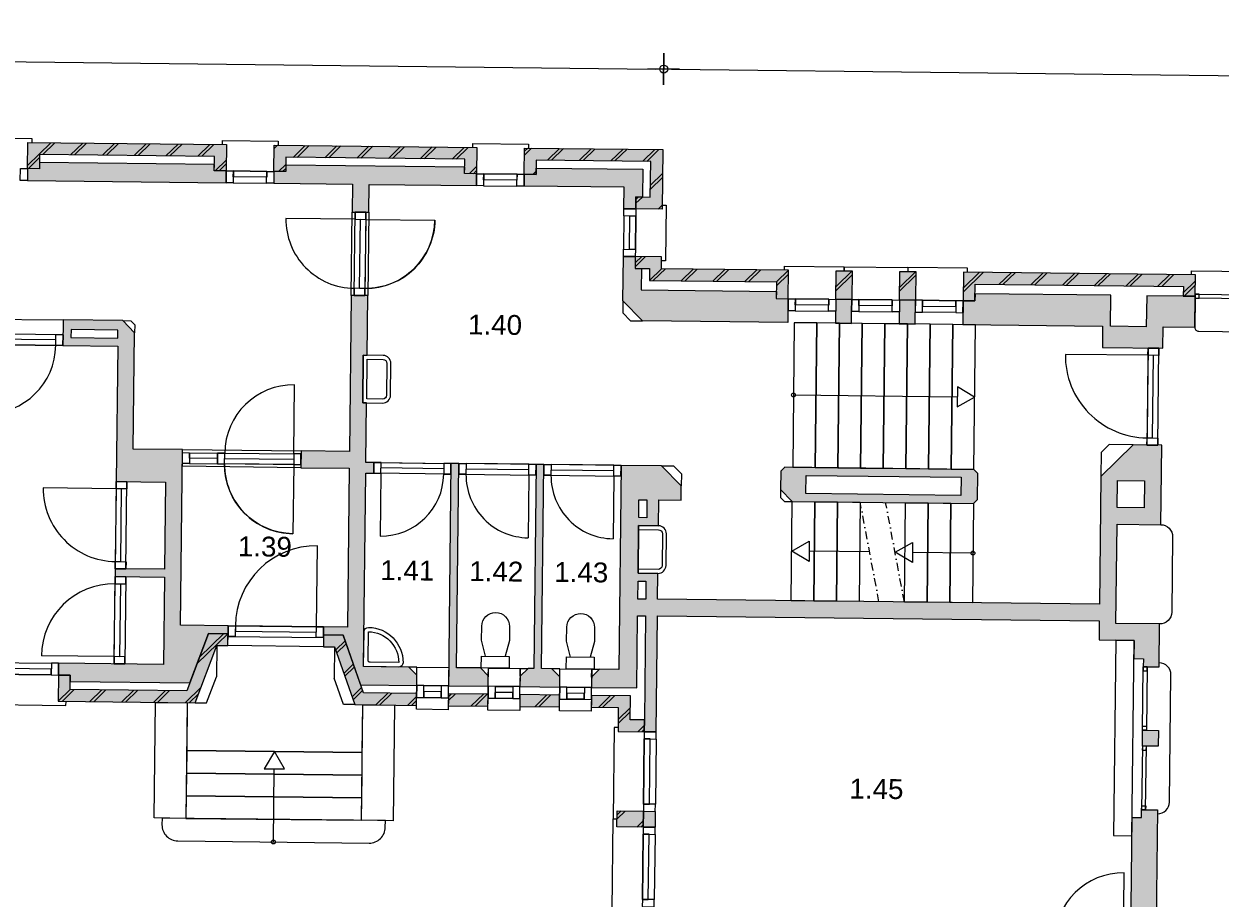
# Model space of a CAD drawing. Header units: millimetres. Extents: x -5500 to 79887, y -71178 to 5500.
# Tile 15 of 16: x 53546 to 68598, y -17461 to -6458. Entities that reach past the tile are written whole.
import ezdxf

# ---------------------------------------------------------------- set-up
doc = ezdxf.new("R2010")
doc.units = ezdxf.units.MM
doc.header["$LTSCALE"] = 100
doc.linetypes.add('1e verdieping_deel 2$1$DASHDOT', pattern=[1, 0.5, -0.25, 0, -0.25])
for name, color, linetype in [('1e verdieping_deel 2$0$A--A21--_BUITENWAND', 9, 'Continuous'), ('1e verdieping_deel 2$0$A--L74--', 7, 'Continuous'), ('1e verdieping_deel 2$0$A--T$1A_0_25MM', 4, 'Continuous'), ('1e verdieping_deel 2$1$A--A22--_BINNENWAND', 9, 'Continuous'), ('1e verdieping_deel 2$1$A--L21--_BUITENWAND', 2, 'Continuous'), ('1e verdieping_deel 2$1$A--L22--_BINNENWAND', 2, 'Continuous'), ('1e verdieping_deel 2$1$A--L24--_TRAPPEN', 1, 'Continuous'), ('1e verdieping_deel 2$1$A--L31--_BUITENKOZIJN', 1, 'Continuous'), ('1e verdieping_deel 2$1$A--L32--_BINNENKOZIJN', 1, 'Continuous'), ('A--M$1A_MAATVOERING', 1, 'Continuous')]:
    doc.layers.add(name, color=color, linetype=linetype)
doc.styles.add('1e verdieping_deel 2$0$TEXT-0_25', font='arial.ttf', dxfattribs={"height": 250})
doc.styles.add('TEXT-0_20', font='arial.ttf', dxfattribs={"height": 200})
doc.dimstyles.new('DIM-2', dxfattribs={"dimscale": 100, "dimtxt": 2, "dimasz": 1, "dimexe": 0, "dimexo": 0, "dimgap": 0, "dimtad": 0, "dimdec": 0, "dimzin": 0, "dimdsep": 46, "dimtxsty": 'TEXT-0_20', "dimblk1": 'MAATPUNT', "dimblk2": 'MAATPUNT', "dimsah": 1, "dimcen": 0, "dimse1": 1, "dimse2": 1, "dimclrd": 9, "dimclre": 1, "dimclrt": 2, "dimazin": 0, "dimtfac": 0.75, "dimtdec": 0, "dimtix": 1, "dimtmove": 2, "dimatfit": 3, "dimfxl": 1, "dimtvp": 1, "dimtolj": 1, "dimtzin": 0, "dimarcsym": 0})
pattern_1 = [(44.3514, (28751.47, -32919.44), (-197.7232, 202.2513), []), (44.3514, (28801.47, -32920), (-197.7232, 202.2513), [])]

# ---------------------------------------------------------------- blocks, each defined once
blk = doc.blocks.new('MAATPUNT')
at = {"color": 9, "linetype": 'Continuous'}
for p, q in [((0, 2), (0, -2)), ((-2, 0), (2, 0))]:
    blk.add_line(p, q, dxfattribs=at)
at = {"color": 1, "linetype": 'Continuous'}
blk.add_circle((0, 0), 0.5, dxfattribs=at)
blk = doc.blocks.new('*D384')
at = {"layer": 'A--M$1A_MAATVOERING', "color": 9, "lineweight": -2}
blk.add_line((29149, -6659), (61497, -7025), dxfattribs=at)
at = {"layer": 'A--M$1A_MAATVOERING', "color": 9, "lineweight": -2, "xscale": 100, "yscale": 100, "zscale": 100}
for p, rotation in [((29049, -6658), 179.351396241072), ((61597, -7026), 359.351396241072)]:
    blk.add_blockref('MAATPUNT', p, dxfattribs=dict(at, rotation=rotation))
at = {"layer": 'A--M$1A_MAATVOERING', "color": 2, "insert": (45325, -6638), "char_height": 200, "attachment_point": 5, "rotation": 359.3514, "style": 'TEXT-0_20'}
blk.add_mtext('\\A1;32550', dxfattribs=at)
blk = doc.blocks.new('*D385')
at = {"layer": 'A--M$1A_MAATVOERING', "color": 9, "lineweight": -2}
blk.add_line((61697, -7027), (78616, -7219), dxfattribs=at)
at = {"layer": 'A--M$1A_MAATVOERING', "color": 9, "lineweight": -2, "xscale": 100, "yscale": 100, "zscale": 100}
for p, rotation in [((61597, -7026), 179.351396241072), ((78716, -7220), 359.351396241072)]:
    blk.add_blockref('MAATPUNT', p, dxfattribs=dict(at, rotation=rotation))
at = {"layer": 'A--M$1A_MAATVOERING', "color": 2, "insert": (70158, -6919), "char_height": 200, "attachment_point": 5, "rotation": 359.3514, "style": 'TEXT-0_20'}
blk.add_mtext('\\A1;17120', dxfattribs=at)
blk = doc.blocks.new('1e verdieping_deel 2$0$bu_koz_1000_2')
at = {"layer": '1e verdieping_deel 2$1$A--L31--_BUITENKOZIJN', "color": 1}
blk.add_lwpolyline([(0, -150), (0, 0)], dxfattribs=at)
for points in [[(0, 0), (0, -150), (90, -150), (90, 0)], [(90, 0), (910, 0), (910, -150), (90, -150)], [(910, 0), (910, -150), (1000, -150), (1000, 0)]]:
    blk.add_lwpolyline(points, close=True, dxfattribs=at)
at = {"layer": '1e verdieping_deel 2$1$A--L31--_BUITENKOZIJN', "color": 9}
blk.add_lwpolyline([(90, -150), (910, -150), (910, -75), (90, -75)], close=True, dxfattribs=at)
blk = doc.blocks.new('1e verdieping_deel 2$0$bi_d_koz_1050')
at = {"layer": '1e verdieping_deel 2$1$A--L31--_BUITENKOZIJN', "color": 1}
for points in [[(-135, 0), (0, 0), (0, -90), (-135, -90)], [(-135, -960), (-67.5, -960), (-67.5, -90), (-135, -90)], [(-135, -960), (0, -960), (0, -1050), (-135, -1050)]]:
    blk.add_lwpolyline(points, close=True, dxfattribs=at)
at = {"layer": '1e verdieping_deel 2$1$A--L31--_BUITENKOZIJN', "color": 9}
blk.add_lwpolyline([(-135, 0), (-135, -1050), (0, -1050), (0, 0)], close=True, dxfattribs=at)
blk.add_lwpolyline([(-135, -90), (-1005, -90)], dxfattribs=at)
blk.add_arc((-135, -90), 870, 180, 270, dxfattribs=at)
blk = doc.blocks.new('1e verdieping_deel 2$0$74P-WT-H1')
at = {"layer": '1e verdieping_deel 2$0$A--L74--', "color": 1, "linetype": 'Continuous'}
for points in [[(0, 0), (440, 0, -0.41), (495, -55, -0.41), (55, -495, -0.41), (0, -440)], [(55, -80, -0.41), (80, -55), (440, -55, -0.41), (55, -440)]]:
    blk.add_lwpolyline(points, format="xyb", close=True, dxfattribs=at)
blk = doc.blocks.new('1e verdieping_deel 2$0$74P-WC')
at = {"layer": '1e verdieping_deel 2$0$A--L74--', "color": 1, "linetype": 'Continuous'}
blk.add_lwpolyline([(-175, 0), (175, 0), (175, -150), (-175, -150)], close=True, dxfattribs=at)
blk.add_lwpolyline([(125, -150), (175, -350), (175, -525, -1), (-175, -525), (-175, -350), (-125, -150)], format="xyb", dxfattribs=at)

msp = doc.modelspace()

# ---------------------------------------------------------------- hatches: boundary and pattern name
at = {"layer": '1e verdieping_deel 2$0$A--A21--_BUITENWAND'}
h = msp.add_hatch(dxfattribs=at)
h.set_pattern_fill('BAKSTEEN', color=256, scale=100, angle=359.3514, style=0)
h.set_pattern_definition(pattern_1)
h.paths.add_polyline_path([(55943.9, -8125.7), (55941.8, -8305.7), (56091.8, -8307.4), (56095.6, -7977.4), (53595.7, -7949.1), (53592, -8279.1), (53742, -8280.8), (53744, -8100.8)])
for points in [[(55943.9, -8125.7), (55941.8, -8305.7), (56091.8, -8307.4), (56095.6, -7977.4), (53595.7, -7949.1), (53592, -8279.1), (53742, -8280.8), (53744, -8100.8)], [(59245.4, -8013), (56695.5, -7984.2), (56691.8, -8314.2), (56841.8, -8315.8), (56843.8, -8135.9), (59093.7, -8161.3), (59091.6, -8341.3), (59241.6, -8343)], [(59841.6, -8349.8), (59991.6, -8351.5), (59993.6, -8171.5), (61433.5, -8187.8), (61428.4, -8637.8), (61248.4, -8635.8), (61246.8, -8785.7), (61576.7, -8789.5), (61585.2, -8039.5), (59845.3, -8019.8)], [(63014.1, -9915.8), (63164.1, -9917.5), (63168.1, -9557.5), (61568.2, -9539.4), (61569.9, -9389.4), (61240, -9385.7), (61238.3, -9535.7), (61418.2, -9537.7), (61416.6, -9687.7), (63016.4, -9705.8)], [(63968.1, -9566.6), (63768.1, -9564.3), (63764, -9924.3), (63964, -9926.6)], [(64768, -9575.7), (64568, -9573.4), (64564, -9933.4), (64764, -9935.6)], [(68284.8, -9885.5), (68287.8, -9615.5), (65368, -9582.4), (65363.9, -9942.4), (65513.9, -9944.1), (65516.3, -9734.1), (68136.1, -9763.8), (68134.8, -9883.8)], [(53979.9, -14653.9), (53976.1, -14983.8), (55701, -15003.4), (55973.1, -14281.4), (56114.2, -14283), (56115.9, -14133), (55869.8, -14130.2), (55597.7, -14852.2), (54127.8, -14835.5), (54129.8, -14655.6)], [(57314.1, -14296.6), (57455.2, -14298.2), (57710.9, -15026.1), (58485.8, -15034.9), (58487.5, -14884.9), (57817.6, -14877.3), (57562, -14149.4), (57315.8, -14146.6)], [(58887.5, -14889.4), (58885.8, -15039.4), (59385.8, -15045.1), (59387.5, -14895.1)], [(59787.4, -14899.6), (59785.8, -15049.6), (60285.7, -15055.3), (60287.4, -14905.3)], [(61022.3, -15363.6), (61352.3, -15367.4), (61354, -15217.4), (61174, -15215.3), (61177.4, -14915.4), (60687.4, -14909.8), (60685.7, -15059.8), (61025.7, -15063.6)], [(61340.9, -16367.3), (61011, -16363.6), (61008.7, -16563.5), (61338.7, -16567.3)]]:
    msp.add_hatch(color=8, dxfattribs=at).paths.add_polyline_path(points)
h = msp.add_hatch(dxfattribs=at)
h.set_pattern_fill('BAKSTEEN', color=256, scale=100, angle=359.3514, style=0)
h.set_pattern_definition(pattern_1)
h.paths.add_polyline_path([(59245.4, -8013), (56695.5, -7984.2), (56691.8, -8314.2), (56841.8, -8315.8), (56843.8, -8135.9), (59093.7, -8161.3), (59091.6, -8341.3), (59241.6, -8343)])
h = msp.add_hatch(dxfattribs=at)
h.set_pattern_fill('BAKSTEEN', color=256, scale=100, angle=359.3514, style=0)
h.set_pattern_definition(pattern_1)
h.paths.add_polyline_path([(59841.6, -8349.8), (59991.6, -8351.5), (59993.6, -8171.5), (61433.5, -8187.8), (61428.4, -8637.8), (61248.4, -8635.8), (61246.8, -8785.7), (61576.7, -8789.5), (61585.2, -8039.5), (59845.3, -8019.8)])
h = msp.add_hatch(dxfattribs=at)
h.set_pattern_fill('BAKSTEEN', color=256, scale=100, angle=359.3514, style=0)
h.set_pattern_definition(pattern_1)
h.paths.add_polyline_path([(63014.1, -9915.8), (63164.1, -9917.5), (63168.1, -9557.5), (61568.2, -9539.4), (61569.9, -9389.4), (61240, -9385.7), (61238.3, -9535.7), (61418.2, -9537.7), (61416.6, -9687.7), (63016.4, -9705.8)])
h = msp.add_hatch(dxfattribs=at)
h.set_pattern_fill('BAKSTEEN', color=256, scale=100, angle=359.3514, style=0)
h.set_pattern_definition(pattern_1)
h.paths.add_polyline_path([(63968.1, -9566.6), (63768.1, -9564.3), (63764, -9924.3), (63964, -9926.6)])
h = msp.add_hatch(dxfattribs=at)
h.set_pattern_fill('BAKSTEEN', color=256, scale=100, angle=359.3514, style=0)
h.set_pattern_definition(pattern_1)
h.paths.add_polyline_path([(64768, -9575.7), (64568, -9573.4), (64564, -9933.4), (64764, -9935.6)])
h = msp.add_hatch(dxfattribs=at)
h.set_pattern_fill('BAKSTEEN', color=256, scale=100, angle=359.3514, style=0)
h.set_pattern_definition(pattern_1)
h.paths.add_polyline_path([(68284.8, -9885.5), (68287.8, -9615.5), (65368, -9582.4), (65363.9, -9942.4), (65513.9, -9944.1), (65516.3, -9734.1), (68136.1, -9763.8), (68134.8, -9883.8)])
h = msp.add_hatch(dxfattribs=at)
h.set_pattern_fill('BAKSTEEN', color=256, scale=100, angle=359.3514, style=0)
h.set_pattern_definition(pattern_1)
h.paths.add_polyline_path([(53979.9, -14653.9), (53976.1, -14983.8), (55701, -15003.4), (55973.1, -14281.4), (56114.2, -14283), (56115.9, -14133), (55869.8, -14130.2), (55597.7, -14852.2), (54127.8, -14835.5), (54129.8, -14655.6)])
h = msp.add_hatch(dxfattribs=at)
h.set_pattern_fill('BAKSTEEN', color=256, scale=100, angle=359.3514, style=0)
h.set_pattern_definition(pattern_1)
h.paths.add_polyline_path([(57314.1, -14296.6), (57455.2, -14298.2), (57710.9, -15026.1), (58485.8, -15034.9), (58487.5, -14884.9), (57817.6, -14877.3), (57562, -14149.4), (57315.8, -14146.6)])
h = msp.add_hatch(dxfattribs=at)
h.set_pattern_fill('BAKSTEEN', color=256, scale=100, angle=359.3514, style=0)
h.set_pattern_definition(pattern_1)
h.paths.add_polyline_path([(58887.5, -14889.4), (58885.8, -15039.4), (59385.8, -15045.1), (59387.5, -14895.1)])
h = msp.add_hatch(dxfattribs=at)
h.set_pattern_fill('BAKSTEEN', color=256, scale=100, angle=359.3514, style=0)
h.set_pattern_definition(pattern_1)
h.paths.add_polyline_path([(59787.4, -14899.6), (59785.8, -15049.6), (60285.7, -15055.3), (60287.4, -14905.3)])
h = msp.add_hatch(dxfattribs=at)
h.set_pattern_fill('BAKSTEEN', color=256, scale=100, angle=359.3514, style=0)
h.set_pattern_definition(pattern_1)
h.paths.add_polyline_path([(60687.4, -14909.8), (60685.7, -15059.8), (61025.7, -15063.6), (61022.3, -15363.6), (61352.3, -15367.4), (61354, -15217.4), (61174, -15215.3), (61177.4, -14915.4)])
h = msp.add_hatch(dxfattribs=at)
h.set_pattern_fill('BAKSTEEN', color=256, scale=100, angle=359.3514, style=0)
h.set_pattern_definition(pattern_1)
h.paths.add_polyline_path([(61340.9, -16367.3), (61011, -16363.6), (61008.7, -16563.5), (61338.7, -16567.3)])
at = {"layer": '1e verdieping_deel 2$1$A--A22--_BINNENWAND'}
for points in [[(53592, -8279.1), (53590.3, -8429), (56090.1, -8457.3), (56091.8, -8307.4), (55941.8, -8305.7), (55942.8, -8225.7), (53742.9, -8200.8), (53742, -8280.8)], [(56691.8, -8314.2), (56690.1, -8464.1), (57680, -8475.3), (57676.1, -8825.3), (57886.1, -8827.7), (57890, -8477.7), (59239.9, -8493), (59241.6, -8343), (59091.6, -8341.3), (59092.5, -8261.3), (56842.7, -8235.9), (56841.8, -8315.8)], [(59841.6, -8349.8), (59839.9, -8499.8), (61099.8, -8514.1), (61096.8, -8784), (61246.8, -8785.7), (61248.4, -8635.8), (61328.4, -8636.7), (61332.4, -8286.7), (59992.5, -8271.5), (59991.6, -8351.5)], [(61240, -9385.7), (61090, -9384), (61083.6, -9944), (61330.8, -10196.8), (63160.7, -10217.5), (63164.1, -9917.5), (63014.1, -9915.8), (63015.1, -9825.8), (61315.2, -9806.6), (61318.3, -9536.6), (61238.3, -9535.7)], [(57033, -11833.2), (57030.6, -12043.2), (57639.6, -12050.1), (57616.9, -14050), (57316.9, -14046.6), (57315.8, -14146.6), (57562, -14149.4), (57782.3, -14776.9), (58488.7, -14784.9), (58490.1, -14654.9), (58391.3, -14553.8), (57821.3, -14547.3), (57848.9, -12112.5), (57948.9, -12113.6), (57950.4, -11978.6), (57850.4, -11977.5), (57858.9, -11227.5), (57808.9, -11227), (57815.7, -10627), (57865.7, -10627.6), (57874.2, -9877.6), (57664.2, -9875.3), (57641.9, -11840.1)], [(63764, -9924.3), (63760.6, -10224.3), (63960.6, -10226.6), (63964, -9926.6)], [(64564, -9933.4), (64560.6, -10233.3), (64760.6, -10235.6), (64764, -9935.6)], [(65363.9, -9942.4), (65360.5, -10242.4), (67120.4, -10262.3), (67117.4, -10532.3), (67877.3, -10540.9), (67880.4, -10270.9), (68280.3, -10275.5), (68284.8, -9885.5), (67674.8, -9878.6), (67670.4, -10268.6), (67220.4, -10263.5), (67224.8, -9873.5), (65514.9, -9854.1), (65513.9, -9944.1)], [(58920.3, -11989.6), (58888.6, -14789.4), (59388.6, -14795.1), (59390.1, -14665.1), (59291.2, -14564), (58991.2, -14560.6), (59020.3, -11990.7)], [(59990.3, -12001.7), (59961.2, -14571.6), (59891.2, -14570.8), (59790.1, -14669.6), (59788.6, -14799.6), (60288.5, -14805.3), (60290, -14675.3), (60191.2, -14574.2), (60061.2, -14572.7), (60090.3, -12002.9)], [(67822.9, -15350.6), (67622.9, -15348.3), (67620.6, -15548.3), (67820.6, -15550.6)], [(61490.9, -16369), (61340.9, -16367.3), (61338.7, -16567.3), (61488.7, -16569)], [(67610.4, -16448.3), (67490.4, -16446.9), (67456.6, -19436.7), (67776.6, -19440.3), (67789.5, -18300.4), (68069.4, -18303.6), (68120, -18254.2), (68125, -17814.2), (68075.6, -17763.6), (67795.6, -17760.5), (67811.5, -16350.5), (67611.6, -16348.3)]]:
    msp.add_hatch(color=256, dxfattribs=at).paths.add_polyline_path(points)
h = msp.add_hatch(color=256, dxfattribs=at)
h.paths.add_polyline_path([(54040.5, -10184.3), (54036.8, -10504.2), (54726.8, -10512), (54707.5, -12217.9), (55327.4, -12225), (55315, -13321.9), (54695.1, -13314.9), (54693.9, -13414.9), (55313.9, -13421.9), (55301.5, -14518.8), (53981.6, -14503.9), (53979.9, -14653.9), (54129.8, -14655.6), (54128.9, -14735.6), (55635.2, -14752.6), (55869.8, -14130.2), (56115.9, -14133), (56117, -14033), (55517.1, -14026.2), (55542.1, -11816.4), (54922.1, -11809.3), (54938.7, -10344.4), (54790.4, -10192.7)])
h.paths.add_polyline_path([(54138, -10405.4), (54139.1, -10305.4), (54729.1, -10312.1), (54727.9, -10412.1)], flags=16)
h = msp.add_hatch(color=256, dxfattribs=at)
h.paths.add_polyline_path([(61354, -15217.4), (61352.3, -15367.4), (61502.2, -15369.1), (61518.8, -13909.2), (67078.4, -13972.1), (67075.7, -14212.1), (67515.7, -14217.1), (67513.1, -14447), (67633.1, -14448.4), (67631.9, -14548.4), (67831.9, -14550.7), (67838, -14010.7), (67288.1, -14004.5), (67302.2, -12754.5), (67852.2, -12760.8), (67863.5, -11760.8), (67503.5, -11756.8), (67099, -12152.2), (67080.8, -13762.1), (61521.1, -13699.2), (61524.8, -13374.2), (61274.8, -13371.4), (61281.6, -12771.4), (61531.6, -12774.2), (61535.3, -12449.2), (61815.3, -12452.4), (61817.3, -12272.4), (61570.2, -12019.6), (61060.2, -12013.8), (61031.1, -14583.7), (60791.1, -14581), (60690, -14679.8), (60688.5, -14809.8), (61258.5, -14816.3), (61268.8, -13906.3), (61368.8, -13907.5)])
h.paths.add_polyline_path([(61285.3, -12446.4), (61385.3, -12447.5), (61382.8, -12672.5), (61282.8, -12671.4)], flags=16)
h.paths.add_polyline_path([(67308.4, -12204.6), (67648.4, -12208.4), (67644.6, -12548.4), (67304.6, -12544.6)], flags=16)
h.paths.add_polyline_path([(61273.7, -13471.3), (61373.7, -13472.5), (61371.2, -13697.5), (61271.2, -13696.3)], flags=16)
h = msp.add_hatch(color=256, dxfattribs=at)
h.paths.add_polyline_path([(63120.1, -12037.2), (63069.5, -12086.6), (63066.9, -12316.6), (63215.2, -12468.3), (65495, -12494.1), (65545.6, -12444.6), (65549.3, -12114.7), (65499.9, -12064.1)])
h.paths.add_polyline_path([(63388.9, -12140.2), (65338.8, -12162.3), (65336.2, -12392.3), (63386.3, -12370.2)], flags=16)

# ---------------------------------------------------------------- linework, layer by layer
at = {"layer": '1e verdieping_deel 2$0$A--L74--', "color": 1, "linetype": 'Continuous'}
for points in [[(57808.9, -11227), (58058.9, -11229.8, 0.41), (58160, -11131), (58164.5, -10731, 0.41), (58065.7, -10629.9), (57815.7, -10627)], [(57859.5, -11177.6), (57865.1, -10677.6), (58065.1, -10679.8, -0.41), (58114.5, -10730.4), (58110, -11130.4, -0.41), (58059.4, -11179.8)], [(61274.8, -13371.4), (61524.8, -13374.2, 0.41), (61626, -13275.3), (61630.5, -12875.3, 0.41), (61531.6, -12774.2), (61281.6, -12771.4)], [(61275.4, -13321.4), (61281.1, -12821.4), (61531.1, -12824.2, -0.41), (61580.5, -12874.8), (61576, -13274.8, -0.41), (61525.4, -13324.2)]]:
    msp.add_lwpolyline(points, format="xyb", close=True, dxfattribs=at)
at = {"layer": '1e verdieping_deel 2$1$A--L21--_BUITENWAND'}
for points in [[(55941.8, -8305.7), (55943.9, -8125.7), (53744, -8100.8), (53742, -8280.8), (53592, -8279.1), (53595.7, -7949.1), (56095.6, -7977.4), (56091.8, -8307.4)], [(56695.5, -7984.2), (59245.4, -8013), (59241.6, -8343), (59091.6, -8341.3), (59093.7, -8161.3), (56843.8, -8135.9), (56841.8, -8315.8), (56691.8, -8314.2)], [(59991.6, -8351.5), (59841.6, -8349.8), (59845.3, -8019.8), (61585.2, -8039.5), (61576.7, -8789.5), (61246.8, -8785.7), (61248.4, -8635.8), (61428.4, -8637.8), (61433.5, -8187.8), (59993.6, -8171.5)], [(53592, -8279.1), (53590.3, -8429), (56090.1, -8457.3), (56091.8, -8307.4), (55941.8, -8305.7), (55942.8, -8225.7), (53742.9, -8200.8), (53742, -8280.8)], [(56691.8, -8314.2), (56690.1, -8464.1), (57680, -8475.3), (57676.1, -8825.3), (57886.1, -8827.7), (57890, -8477.7), (59239.9, -8493), (59241.6, -8343), (59091.6, -8341.3), (59092.5, -8261.3), (56842.7, -8235.9), (56841.8, -8315.8)], [(59839.9, -8499.8), (59841.6, -8349.8), (59991.6, -8351.5), (59992.5, -8271.5), (61332.4, -8286.7), (61328.4, -8636.7), (61248.4, -8635.8), (61246.8, -8785.7), (61096.8, -8784), (61099.8, -8514.1), (59839.9, -8499.8)], [(61090, -9384), (61240, -9385.7), (61238.3, -9535.7), (61318.3, -9536.6), (61315.2, -9806.6), (63015.1, -9825.8), (63014.1, -9915.8), (63164.1, -9917.5), (63160.7, -10217.5), (61330.8, -10196.8), (61083.6, -9944)], [(63014.1, -9915.8), (63164.1, -9917.5), (63168.1, -9557.5), (61568.2, -9539.4), (61569.9, -9389.4), (61240, -9385.7), (61238.3, -9535.7), (61418.2, -9537.7), (61416.6, -9687.7), (63016.4, -9705.8)], [(63768.1, -9564.3), (63968.1, -9566.6), (63964, -9926.6), (63764, -9924.3)], [(64568, -9573.4), (64768, -9575.7), (64764, -9935.6), (64564, -9933.4)], [(68284.8, -9885.5), (68287.8, -9615.5), (65368, -9582.4), (65363.9, -9942.4), (65513.9, -9944.1), (65516.3, -9734.1), (68136.1, -9763.8), (68134.8, -9883.8)], [(57033, -11833.2), (57030.6, -12043.2), (57639.6, -12050.1), (57616.9, -14050), (57316.9, -14046.6), (57315.8, -14146.6), (57562, -14149.4), (57782.3, -14776.9), (58488.7, -14784.9), (58490.1, -14654.9), (58391.3, -14553.8), (57821.3, -14547.3), (57848.9, -12112.5), (57948.9, -12113.6), (57950.4, -11978.6), (57850.4, -11977.5), (57858.9, -11227.5), (57808.9, -11227), (57815.7, -10627), (57865.7, -10627.6), (57874.2, -9877.6), (57664.2, -9875.3), (57641.9, -11840.1)], [(63764, -9924.3), (63760.6, -10224.3), (63960.6, -10226.6), (63964, -9926.6)], [(64564, -9933.4), (64560.6, -10233.3), (64760.6, -10235.6), (64764, -9935.6)], [(65363.9, -9942.4), (65360.5, -10242.4), (67120.4, -10262.3), (67117.4, -10532.3), (67877.3, -10540.9), (67880.4, -10270.9), (68280.3, -10275.5), (68284.8, -9885.5), (67674.8, -9878.6), (67670.4, -10268.6), (67220.4, -10263.5), (67224.8, -9873.5), (65514.9, -9854.1), (65513.9, -9944.1)], [(54040.5, -10184.3), (54036.8, -10504.2), (54726.8, -10512), (54707.5, -12217.9), (55327.4, -12225), (55315, -13321.9), (54695.1, -13314.9), (54693.9, -13414.9), (55313.9, -13421.9), (55301.5, -14518.8), (53981.6, -14503.9), (53979.9, -14653.9), (54129.8, -14655.6), (54128.9, -14735.6), (55635.2, -14752.6), (55869.8, -14130.2), (56115.9, -14133), (56117, -14033), (55517.1, -14026.2), (55542.1, -11816.4), (54922.1, -11809.3), (54938.7, -10344.4), (54790.4, -10192.7)], [(54139.1, -10305.4), (54138, -10405.4), (54727.9, -10412.1), (54729.1, -10312.1)], [(61354, -15217.4), (61354, -15217.4), (61352.3, -15367.4), (61502.2, -15369.1), (61518.8, -13909.2), (67078.4, -13972.1), (67075.7, -14212.1), (67515.7, -14217.1), (67513.1, -14447), (67633.1, -14448.4), (67631.9, -14548.4), (67831.9, -14550.7), (67838, -14010.7), (67288.1, -14004.5), (67302.2, -12754.5), (67852.2, -12760.8), (67863.5, -11760.8), (67503.5, -11756.8), (67099, -12152.2), (67080.8, -13762.1), (61521.1, -13699.2), (61524.8, -13374.2), (61274.8, -13371.4), (61281.6, -12771.4), (61531.6, -12774.2), (61535.3, -12449.2), (61815.3, -12452.4), (61817.3, -12272.4), (61570.2, -12019.6), (61060.2, -12013.8), (61031.1, -14583.7), (60791.1, -14581), (60690, -14679.8), (60688.5, -14809.8), (61258.5, -14816.3), (61268.8, -13906.3), (61368.8, -13907.5)], [(58920.3, -11989.6), (58888.6, -14789.4), (59388.6, -14795.1), (59390.1, -14665.1), (59291.2, -14564), (58991.2, -14560.6), (59020.3, -11990.7)], [(59990.3, -12001.7), (59961.2, -14571.6), (59891.2, -14570.8), (59790.1, -14669.6), (59788.6, -14799.6), (60288.5, -14805.3), (60290, -14675.3), (60191.2, -14574.2), (60061.2, -14572.7), (60090.3, -12002.9)], [(67308.4, -12204.6), (67648.4, -12208.4), (67644.6, -12548.4), (67304.6, -12544.6)], [(61285.3, -12446.4), (61385.3, -12447.5), (61382.8, -12672.5), (61282.8, -12671.4)], [(61273.7, -13471.3), (61373.7, -13472.5), (61371.2, -13697.5), (61271.2, -13696.3)], [(53979.9, -14653.9), (53976.1, -14983.8), (55701, -15003.4), (55973.1, -14281.4), (56114.2, -14283), (56115.9, -14133), (55869.8, -14130.2), (55597.7, -14852.2), (54127.8, -14835.5), (54129.8, -14655.6)], [(57314.1, -14296.6), (57455.2, -14298.2), (57710.9, -15026.1), (58485.8, -15034.9), (58487.5, -14884.9), (57817.6, -14877.3), (57562, -14149.4), (57315.8, -14146.6)], [(58887.5, -14889.4), (58885.8, -15039.4), (59385.8, -15045.1), (59387.5, -14895.1)], [(59787.4, -14899.6), (59785.8, -15049.6), (60285.7, -15055.3), (60287.4, -14905.3)], [(60687.4, -14909.8), (60685.7, -15059.8), (61025.7, -15063.6), (61022.3, -15363.6), (61352.3, -15367.4), (61354, -15217.4), (61174, -15215.3), (61177.4, -14915.4), (60687.4, -14909.8)], [(61011, -16363.6), (61340.9, -16367.3), (61338.7, -16567.3), (61008.7, -16563.5)], [(61340.9, -16367.3), (61490.9, -16369), (61488.7, -16569), (61338.7, -16567.3)]]:
    msp.add_lwpolyline(points, close=True, dxfattribs=at)
at = {"layer": '1e verdieping_deel 2$1$A--L21--_BUITENWAND', "color": 1}
msp.add_lwpolyline([(67302.2, -12754.5), (67852.2, -12760.8, -0.4142136), (68000.5, -12912.5), (67989.7, -13862.4, -0.4142136), (67838, -14010.7), (67288.1, -14004.5)], format="xyb", close=True, dxfattribs=at)
for points in [[(55973.1, -14281.4), (55968.6, -14676.4)], [(57455.2, -14298.2), (57450.8, -14693.2)], [(58490.1, -14654.9), (58491.3, -14554.9), (58391.3, -14553.8)], [(59390.1, -14665.1), (59391.2, -14565.1), (59291.2, -14564)], [(59790.1, -14669.6), (59791.2, -14569.6), (59891.2, -14570.8)], [(60290, -14675.3), (60291.2, -14575.3), (60191.2, -14574.2)], [(60690, -14679.8), (60691.1, -14579.8), (60791.1, -14581)], [(55844.8, -15005), (55968.6, -14676.4)], [(57567.1, -15024.5), (57450.8, -14693.2)], [(55701, -15003.4), (55844.8, -15005)], [(57710.9, -15026.1), (57567.1, -15024.5)]]:
    msp.add_lwpolyline(points, dxfattribs=at)
for points in [[(67487.8, -16676.9), (67515.7, -14217.1), (67285.7, -14214.5), (67257.8, -16674.3)], [(55201, -14997.7), (55601, -15002.2), (55584.5, -16457.1), (55184.6, -16452.6)], [(57810.9, -15027.2), (58210.9, -15031.8), (58194.4, -16486.7), (57794.4, -16482.2)]]:
    msp.add_lwpolyline(points, close=True, dxfattribs=at)
msp.add_lwpolyline([(67811, -16400.5, 0.4142136), (67962.7, -16252.2), (67980.8, -14652.3, 0.4142136), (67832.5, -14500.7)], format="xyb", dxfattribs=at)
at = {"layer": '1e verdieping_deel 2$1$A--L22--_BINNENWAND', "color": 1}
for points in [[(61083.6, -9944), (61081.9, -10094), (61180.8, -10195.1), (61330.8, -10196.8)], [(54790.4, -10192.7), (54890.4, -10193.9), (54939.8, -10244.4), (54938.7, -10344.4)], [(67503.5, -11756.8), (67203.5, -11753.4), (67102.4, -11852.2), (67099, -12152.2)], [(61570.2, -12019.6), (61720.2, -12021.3), (61819, -12122.4), (61817.3, -12272.4)], [(63066.9, -12316.6), (63065.8, -12416.6), (63115.2, -12467.1), (63215.2, -12468.3)]]:
    msp.add_lwpolyline(points, dxfattribs=at)
at = {"layer": '1e verdieping_deel 2$1$A--L22--_BINNENWAND'}
for points in [[(63120.1, -12037.2), (63069.5, -12086.6), (63066.9, -12316.6), (63215.2, -12468.3), (65495, -12494.1), (65545.6, -12444.6), (65549.3, -12114.7), (65499.9, -12064.1)], [(63388.9, -12140.2), (65338.8, -12162.3), (65336.2, -12392.3), (63386.3, -12370.2)], [(67622.9, -15348.3), (67822.9, -15350.6), (67820.6, -15550.6), (67620.6, -15548.3)], [(67490.4, -16446.9), (67610.4, -16448.3), (67611.6, -16348.3), (67811.5, -16350.5), (67795.6, -17760.5), (68075.6, -17763.6), (68125, -17814.2), (68120, -18254.2), (68069.4, -18303.6), (67789.5, -18300.4), (67776.6, -19440.3), (67456.6, -19436.7)]]:
    msp.add_lwpolyline(points, close=True, dxfattribs=at)
at = {"layer": '1e verdieping_deel 2$1$A--L24--_TRAPPEN'}
for points in [[(63220.1, -12038.3), (63505, -12041.5), (63525.6, -10221.6), (63240.7, -10218.4)], [(63505, -12041.5), (63790, -12044.7), (63810.6, -10224.9), (63525.6, -10221.6)], [(63790, -12044.7), (64075, -12048), (64095.6, -10228.1), (63810.6, -10224.9)], [(64075, -12048), (64360, -12051.2), (64380.6, -10231.3), (64095.6, -10228.1)], [(64360, -12051.2), (64645, -12054.4), (64665.6, -10234.5), (64380.6, -10231.3)], [(64645, -12054.4), (64929.9, -12057.6), (64950.6, -10237.8), (64665.6, -10234.5)], [(64929.9, -12057.6), (65214.9, -12060.9), (65235.5, -10241), (64950.6, -10237.8)], [(65214.9, -12060.9), (65499.9, -12064.1), (65520.5, -10244.2), (65235.5, -10241)], [(63215.2, -12468.3), (63500.2, -12471.5), (63486, -13721.4), (63201, -13718.2)], [(63500.2, -12471.5), (63785.2, -12474.7), (63771, -13724.6), (63486, -13721.4)], [(63785.2, -12474.7), (64070.1, -12477.9), (64056, -13727.9), (63771, -13724.6)], [(64640.1, -12484.4), (64925.1, -12487.6), (64910.9, -13737.5), (64625.9, -13734.3)], [(64925.1, -12487.6), (65210.1, -12490.8), (65195.9, -13740.8), (64910.9, -13737.5)], [(65210.1, -12490.8), (65495, -12494.1), (65480.9, -13744), (65195.9, -13740.8)], [(55594.2, -15602.2), (55591, -15887.2), (57800.9, -15912.2), (57804.1, -15627.2)], [(55591, -15887.2), (55587.8, -16172.2), (57797.6, -16197.2), (57800.9, -15912.2)], [(55587.8, -16172.2), (55584.5, -16457.1), (57794.4, -16482.2), (57797.6, -16197.2)]]:
    msp.add_lwpolyline(points, close=True, dxfattribs=at)
at = {"layer": '1e verdieping_deel 2$1$A--L24--_TRAPPEN', "color": 9}
for points in [[(63230.4, -11128.3), (65290.9, -11151.7)], [(64188, -13104.3), (63427.4, -13095.7)], [(65488, -13119.5), (64727.4, -13110.9)], [(56686.3, -16754.6), (56696.7, -15834)]]:
    msp.add_lwpolyline(points, dxfattribs=at)
for points in [[(65289.5, -11278.3), (65510.2, -11154.2), (65292.4, -11025.1)], [(63426, -13222.3), (63208.1, -13093.2), (63428.8, -12969.1)], [(64726, -13237.5), (64508.1, -13108.4), (64728.8, -12984.3)], [(56823.3, -15835.4), (56699.2, -15614.7), (56570.1, -15832.6)]]:
    msp.add_lwpolyline(points, close=True, dxfattribs=at)
at = {"layer": '1e verdieping_deel 2$1$A--L24--_TRAPPEN', "linetype": '1e verdieping_deel 2$1$DASHDOT', "ltscale": 2}
for points in [[(64306, -13730.7), (64070.1, -12477.9)], [(64625.9, -13734.3), (64390.1, -12481.6)]]:
    msp.add_lwpolyline(points, dxfattribs=at)
at = {"layer": '1e verdieping_deel 2$1$A--L24--_TRAPPEN'}
msp.add_lwpolyline([(55601, -15002.2), (55594.2, -15602.2), (57804.1, -15627.2), (57810.9, -15027.2)], dxfattribs=at)
msp.add_lwpolyline([(55284.6, -16453.7), (55283.6, -16538.7, 0.4142136), (55481.3, -16741), (57891.2, -16768.3, 0.4142136), (58093.4, -16570.5), (58094.4, -16485.6)], format="xyb", close=True, dxfattribs=at)
at = {"layer": '1e verdieping_deel 2$1$A--L24--_TRAPPEN', "color": 9}
for centre in [(63230.4, -11127.8), (65488, -13119), (56685.8, -16754.6)]:
    msp.add_circle(centre, 25, dxfattribs=at)
at = {"layer": '1e verdieping_deel 2$1$A--L31--_BUITENKOZIJN'}
for points in [[(52945.8, -7941.7), (52946.3, -7891.7), (53646.3, -7899.6), (53645.7, -7949.6)], [(56045.6, -7976.8), (56046.1, -7926.8), (56746.1, -7934.7), (56745.5, -7984.7)], [(59195.4, -8012.5), (59195.9, -7962.5), (59895.9, -7970.4), (59895.3, -8020.4)], [(61577.3, -8739.5), (61627.3, -8740), (61619.4, -9440), (61569.4, -9439.4)], [(63118.1, -9557), (63118.7, -9507), (63868.7, -9515.5), (63868.1, -9565.5)], [(63868.1, -9565.5), (63868.7, -9515.5), (64668.6, -9524.5), (64668, -9574.5)], [(65418, -9583), (65418.6, -9533), (64668.6, -9524.5), (64668, -9574.5)], [(68237.8, -9614.9), (68238.4, -9564.9), (69388.3, -9578), (69387.7, -9628)], [(52876.2, -14971.4), (52875.6, -15021.4), (54075.6, -15035), (54076.1, -14985)], [(61022.8, -15313.6), (60972.8, -15313.1), (60959.8, -16463), (61009.8, -16463.6)], [(60996.8, -17613.5), (60946.8, -17612.9), (60959.8, -16463), (61009.8, -16463.6)]]:
    msp.add_lwpolyline(points, dxfattribs=at)
at = {"layer": '1e verdieping_deel 2$1$A--L31--_BUITENKOZIJN', "color": 1}
for points in [[(53500.3, -8428), (53502, -8278), (53592, -8279.1), (53590.3, -8429)], [(56090.1, -8457.3), (56091.8, -8307.4), (56181.8, -8308.4), (56180.1, -8458.4)], [(56180.1, -8458.4), (56600.1, -8463.1), (56601.8, -8313.1), (56181.8, -8308.4)], [(56600.1, -8463.1), (56601.8, -8313.1), (56691.8, -8314.2), (56690.1, -8464.1)], [(59239.9, -8493), (59241.6, -8343), (59331.6, -8344), (59329.9, -8494)], [(59329.9, -8494), (59749.9, -8498.8), (59751.6, -8348.8), (59331.6, -8344)], [(59749.9, -8498.8), (59751.6, -8348.8), (59841.6, -8349.8), (59839.9, -8499.8)], [(61095.7, -8874), (61091, -9294), (61241, -9295.7), (61245.7, -8875.7)], [(61096.8, -8784), (61246.8, -8785.7), (61245.7, -8875.7), (61095.7, -8874)], [(61091, -9294), (61241, -9295.7), (61240, -9385.7), (61090, -9384)], [(63162.4, -10067.5), (63164.1, -9917.5), (63254.1, -9918.5), (63252.4, -10068.5)], [(63252.4, -10068.5), (63672.3, -10073.3), (63674, -9923.3), (63254.1, -9918.5)], [(63672.3, -10073.3), (63674, -9923.3), (63764, -9924.3), (63762.3, -10074.3)], [(63962.3, -10076.6), (63964, -9926.6), (64054, -9927.6), (64052.3, -10077.6)], [(64052.3, -10077.6), (64472.3, -10082.3), (64474, -9932.3), (64054, -9927.6)], [(64472.3, -10082.3), (64474, -9932.3), (64564, -9933.4), (64562.3, -10083.4)], [(68334.5, -9911), (68335, -9861.1), (68285, -9860.5), (68284.5, -9910.5)], [(64852.3, -10086.6), (64854, -9936.7), (64764, -9935.6), (64762.3, -10085.6)], [(65272.2, -10091.4), (64852.3, -10086.6), (64854, -9936.7), (65273.9, -9941.4)], [(65362.2, -10092.4), (65363.9, -9942.4), (65273.9, -9941.4), (65272.2, -10091.4)], [(67679.5, -11668.7), (67747, -11669.5), (67758.8, -10629.6), (67691.3, -10628.8)], [(67692.3, -10538.8), (67827.3, -10540.3), (67826.3, -10630.3), (67691.3, -10628.8)], [(67679.5, -11668.7), (67814.5, -11670.3), (67813.5, -11760.3), (67678.5, -11758.7)], [(57950.4, -11978.6), (57948.9, -12113.6), (58038.9, -12114.6), (58040.4, -11979.7)], [(58830.3, -11988.6), (58829.6, -12056.1), (58039.6, -12047.1), (58040.4, -11979.7)], [(58830.3, -11988.6), (58828.8, -12123.6), (58918.8, -12124.6), (58920.3, -11989.6)], [(59110.3, -11991.8), (59108.8, -12126.8), (59018.8, -12125.7), (59020.3, -11990.7)], [(59110.3, -11991.8), (59109.6, -12059.3), (59899.5, -12068.2), (59900.3, -12000.7)], [(59990.3, -12001.7), (59988.7, -12136.7), (59898.7, -12135.7), (59900.3, -12000.7)], [(60180.3, -12003.9), (60178.7, -12138.9), (60088.7, -12137.8), (60090.3, -12002.9)], [(60180.3, -12003.9), (60179.5, -12071.4), (60969.4, -12080.3), (60970.2, -12012.8)], [(61060.2, -12013.8), (61058.7, -12148.8), (60968.7, -12147.8), (60970.2, -12012.8)], [(54696.1, -13224.9), (54763.6, -13225.6), (54774, -12308.7), (54706.5, -12307.9)], [(54707.5, -12217.9), (54842.5, -12219.5), (54841.5, -12309.5), (54706.5, -12307.9)], [(54696.1, -13224.9), (54831.1, -13226.4), (54830.1, -13316.4), (54695.1, -13314.9)], [(54692.9, -13504.9), (54760.4, -13505.6), (54750, -14422.6), (54682.5, -14421.8)], [(54692.9, -13504.9), (54827.9, -13506.4), (54828.9, -13416.4), (54693.9, -13414.9)], [(56207, -14034), (56205.5, -14169), (56115.5, -14168), (56117, -14033)], [(56207, -14034), (56206.3, -14101.5), (57226.2, -14113.1), (57227, -14045.6)], [(57316.9, -14046.6), (57315.4, -14181.6), (57225.4, -14180.6), (57227, -14045.6)], [(54681.5, -14511.8), (54816.5, -14513.3), (54817.5, -14423.3), (54682.5, -14421.8)], [(58488.7, -14784.9), (58487, -14934.9), (58577, -14935.9), (58578.7, -14785.9)], [(58578.7, -14785.9), (58798.6, -14788.4), (58796.9, -14938.4), (58577, -14935.9)], [(58798.6, -14788.4), (58796.9, -14938.4), (58886.9, -14939.4), (58888.6, -14789.4)], [(59388.6, -14795.1), (59386.9, -14945.1), (59476.9, -14946.1), (59478.6, -14796.1)], [(59478.6, -14796.1), (59698.6, -14798.6), (59696.9, -14948.6), (59476.9, -14946.1)], [(59698.6, -14798.6), (59696.9, -14948.6), (59786.9, -14949.6), (59788.6, -14799.6)], [(60288.5, -14805.3), (60286.9, -14955.3), (60376.8, -14956.3), (60378.5, -14806.3)], [(60378.5, -14806.3), (60598.5, -14808.8), (60596.8, -14958.8), (60376.8, -14956.3)], [(60598.5, -14808.8), (60596.8, -14958.8), (60686.8, -14959.8), (60688.5, -14809.8)]]:
    msp.add_lwpolyline(points, close=True, dxfattribs=at)
for points in [[(56091.8, -8307.4), (56090.1, -8457.3)], [(59241.6, -8343), (59239.9, -8493)], [(61246.8, -8785.7), (61096.8, -8784)], [(63164.1, -9917.5), (63162.4, -10067.5)], [(63964, -9926.6), (63962.3, -10076.6)], [(65363.9, -9942.4), (65362.2, -10092.4)], [(58487, -14934.9), (58488.7, -14784.9)], [(59386.9, -14945.1), (59388.6, -14795.1)], [(60286.9, -14955.3), (60288.5, -14805.3)]]:
    msp.add_lwpolyline(points, dxfattribs=at)
at = {"layer": '1e verdieping_deel 2$1$A--L31--_BUITENKOZIJN', "color": 9}
for points in [[(56181.8, -8308.4), (56601.8, -8313.1), (56601, -8388.1), (56181, -8383.4)], [(59331.6, -8344), (59751.6, -8348.8), (59750.8, -8423.8), (59330.8, -8419)], [(61245.7, -8875.7), (61241, -9295.7), (61166, -9294.9), (61170.7, -8874.9)], [(63254.1, -9918.5), (63674, -9923.3), (63673.2, -9998.3), (63253.2, -9993.5)], [(64054, -9927.6), (64474, -9932.3), (64473.1, -10007.3), (64053.2, -10002.6)], [(69285, -9871.8), (69284.4, -9921.8), (68284.5, -9910.5), (68285, -9860.5)], [(65273.9, -9941.4), (64854, -9936.7), (64853.1, -10011.6), (65273.1, -10016.4)], [(67692.3, -10538.8), (67678.5, -11758.7), (67813.5, -11760.3), (67827.3, -10540.3)], [(57950.4, -11978.6), (58920.3, -11989.6), (58918.8, -12124.6), (57948.9, -12113.6)], [(59990.3, -12001.7), (59020.3, -11990.7), (59018.8, -12125.7), (59988.7, -12136.7)], [(61060.2, -12013.8), (60090.3, -12002.9), (60088.7, -12137.8), (61058.7, -12148.8)], [(54707.5, -12217.9), (54695.1, -13314.9), (54830.1, -13316.4), (54842.5, -12219.5)], [(54681.5, -14511.8), (54693.9, -13414.9), (54828.9, -13416.4), (54816.5, -14513.3)], [(57316.9, -14046.6), (56117, -14033), (56115.5, -14168), (57315.4, -14181.6)], [(58577, -14935.9), (58796.9, -14938.4), (58797.8, -14863.4), (58577.8, -14860.9)], [(59476.9, -14946.1), (59696.9, -14948.6), (59697.7, -14873.6), (59477.8, -14871.1)], [(60376.8, -14956.3), (60596.8, -14958.8), (60597.7, -14883.8), (60377.7, -14881.3)]]:
    msp.add_lwpolyline(points, close=True, dxfattribs=at)
at = {"layer": '1e verdieping_deel 2$1$A--L31--_BUITENKOZIJN'}
msp.add_lwpolyline([(68284.5, -9910.5), (68280.3, -10275.5, 0.4142136), (68329.8, -10326), (69229.7, -10336.2, 0.4142136), (69280.3, -10286.8), (69284.4, -9921.8)], format="xyb", close=True, dxfattribs=at)
at = {"layer": '1e verdieping_deel 2$1$A--L31--_BUITENKOZIJN', "color": 9}
for points in [[(67691.3, -10628.8), (66651.4, -10617)], [(58038.9, -12114.6), (58029.9, -12904.6)], [(59898.7, -12135.7), (59889.8, -12925.6)], [(60968.7, -12147.8), (60959.7, -12937.8)], [(54706.5, -12307.9), (53789.5, -12297.6)], [(57227, -14045.6), (57238.5, -13025.6)], [(54682.5, -14421.8), (53765.6, -14411.4)]]:
    msp.add_lwpolyline(points, dxfattribs=at)
at = {"layer": '1e verdieping_deel 2$1$A--L31--_BUITENKOZIJN'}
for points in [[(58491.3, -14554.9), (58891.2, -14559.4), (58888.6, -14789.4), (58488.7, -14784.9)], [(59391.2, -14565.1), (59791.2, -14569.6), (59788.6, -14799.6), (59388.6, -14795.1)], [(60291.2, -14575.3), (60691.1, -14579.8), (60688.5, -14809.8), (60288.5, -14805.3)], [(58487, -14934.9), (58886.9, -14939.4), (58885.2, -15089.4), (58485.3, -15084.9)], [(59386.9, -14945.1), (59786.9, -14949.6), (59785.2, -15099.6), (59385.2, -15095.1)], [(60286.9, -14955.3), (60686.8, -14959.8), (60685.1, -15109.8), (60285.2, -15105.3)]]:
    msp.add_lwpolyline(points, close=True, dxfattribs=at)
at = {"layer": '1e verdieping_deel 2$1$A--L31--_BUITENKOZIJN', "color": 9}
for centre, radius, start, end in [((67691.3, -10628.8), 1040, 179.3514, 269.3514), ((58038.9, -12114.6), 790, 269.3514, 359.3514), ((59898.7, -12135.7), 790, 179.3514, 269.3514), ((60968.7, -12147.8), 790, 179.3514, 269.3514), ((54706.5, -12307.9), 917, 179.3514, 269.3514), ((57227, -14045.6), 1020, 89.3514, 179.3514), ((54682.5, -14421.8), 917, 89.3514, 179.3514)]:
    msp.add_arc(centre, radius, start, end, dxfattribs=at)
at = {"layer": '1e verdieping_deel 2$1$A--L32--_BINNENKOZIJN', "color": 9}
for points in [[(57676.1, -8825.3), (57886.1, -8827.7), (57874.2, -9877.6), (57664.2, -9875.3)], [(52990.5, -10172.4), (54040.5, -10184.3), (54036.8, -10504.2), (52986.9, -10492.4)], [(55542.1, -11816.4), (57033, -11833.2), (57030.6, -12043.2), (55539.7, -12026.3)], [(55631.6, -11854.9), (55982.6, -11858.9), (55981.9, -11926.3), (55630.9, -11922.4)], [(55630.1, -11989.9), (55981.1, -11993.8), (55981.9, -11926.3), (55630.9, -11922.4)], [(56117, -14033), (57316.9, -14046.6), (57314.1, -14296.6), (56114.2, -14283)], [(67672.9, -15348.9), (67622.9, -15348.3), (67631.9, -14548.4), (67681.9, -14549)], [(67670.6, -15548.9), (67620.6, -15548.3), (67611.6, -16348.3), (67661.5, -16348.8)]]:
    msp.add_lwpolyline(points, close=True, dxfattribs=at)
for points in [[(57712.6, -8915.7), (56842.6, -8905.9)], [(57847.5, -8917.3), (58717.5, -8927.1)], [(56942.6, -11869.7), (56952.4, -10999.8)], [(56941, -12004.7), (56931.2, -12874.7)]]:
    msp.add_lwpolyline(points, dxfattribs=at)
at = {"layer": '1e verdieping_deel 2$1$A--L32--_BINNENKOZIJN', "color": 1}
for points in [[(55541.7, -11853.9), (55631.6, -11854.9), (55630.1, -11989.9), (55540.1, -11988.8)], [(67631.4, -14598.4), (67681.4, -14599), (67681.9, -14549), (67631.9, -14548.4)], [(67672.9, -15348.9), (67622.9, -15348.3), (67623.4, -15298.3), (67673.4, -15298.9)], [(67670.6, -15548.9), (67620.6, -15548.3), (67620, -15598.3), (67670, -15598.9)], [(67612.1, -16298.3), (67662.1, -16298.8), (67661.5, -16348.8), (67611.6, -16348.3)]]:
    msp.add_lwpolyline(points, close=True, dxfattribs=at)
at = {"layer": '1e verdieping_deel 2$1$A--L32--_BINNENKOZIJN', "color": 9}
for centre, start, end in [((57712.6, -8915.7), 179.3514, 269.3514), ((57847.5, -8917.3), 269.3514, 359.3514), ((56942.6, -11869.7), 89.3514, 179.3514), ((56941, -12004.7), 179.3514, 269.3514)]:
    msp.add_arc(centre, 870, start, end, dxfattribs=at)

# ---------------------------------------------------------------- block references
at = {"color": 9, "xscale": -1}
for p, rotation in [((57713.6, -8825.8), 359.351396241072), ((57032.6, -11870.7), 269.351396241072)]:
    msp.add_blockref('1e verdieping_deel 2$0$bi_d_koz_1050', p, dxfattribs=dict(at, rotation=rotation))
for name, p, rotation in [('1e verdieping_deel 2$0$bi_d_koz_1050', (52988.4, -10357.4), 89.351396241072), ('1e verdieping_deel 2$0$74P-WC', (59476.2, -14566.1), 179.351396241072), ('1e verdieping_deel 2$0$74P-WC', (60546.1, -14578.2), 179.351396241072), ('1e verdieping_deel 2$0$74P-WT-H1', (57821.3, -14547.3), 89.351396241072), ('1e verdieping_deel 2$0$bu_koz_1000_2', (52981.6, -14492.5), 359.351396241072), ('1e verdieping_deel 2$0$bu_koz_1000_2', (61502.2, -15369.1), 269.351396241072), ('1e verdieping_deel 2$0$bu_koz_1000_2', (61488.7, -16569), 269.351396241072), ('1e verdieping_deel 2$0$bi_d_koz_1050', (67471.2, -18149.3), 269.351396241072)]:
    msp.add_blockref(name, p, dxfattribs=dict(rotation=rotation))

# ---------------------------------------------------------------- texts
at = {"layer": '1e verdieping_deel 2$0$A--T$1A_0_25MM', "char_height": 100, "width": 708.694, "attachment_point": 5, "rotation": 359.3514, "style": '1e verdieping_deel 2$0$TEXT-0_25'}
for s, insert in [('\\H2.5x;1.40', (59475.1, -10245.8)), ('\\H2.5x;1.39', (56578.3, -13038.2)), ('\\H2.5x;1.41', (58370.1, -13336)), ('\\H2.5x;1.42', (59490, -13348.6)), ('\\H2.5x;1.43', (60559.9, -13360.8)), ('\\H2.5x;1.45', (64274.3, -16088))]:
    msp.add_mtext(s, dxfattribs=dict(at, insert=insert))

# ---------------------------------------------------------------- dimensions: what is measured, and where the dimension line sits
at = {"layer": 'A--M$1A_MAATVOERING'}
for base, p1, p2, picture, middle in [((61596.7, -7026), (29037.5, -7656.7), (61585.4, -8025.2), '*D384', (45325, -6637.5)), ((78715.6, -7219.8), (61585.4, -8025.2), (78687.1, -9733.2), '*D385', (70158.5, -6918.7))]:
    dim = msp.add_linear_dim(base=base, p1=p1, p2=p2, angle=359.3514, dimstyle='DIM-2', dxfattribs=at)
    dim.commit()
    dim.dimension.update_dxf_attribs({"geometry": picture, "text_midpoint": middle})

doc.saveas('drawing.dxf')
